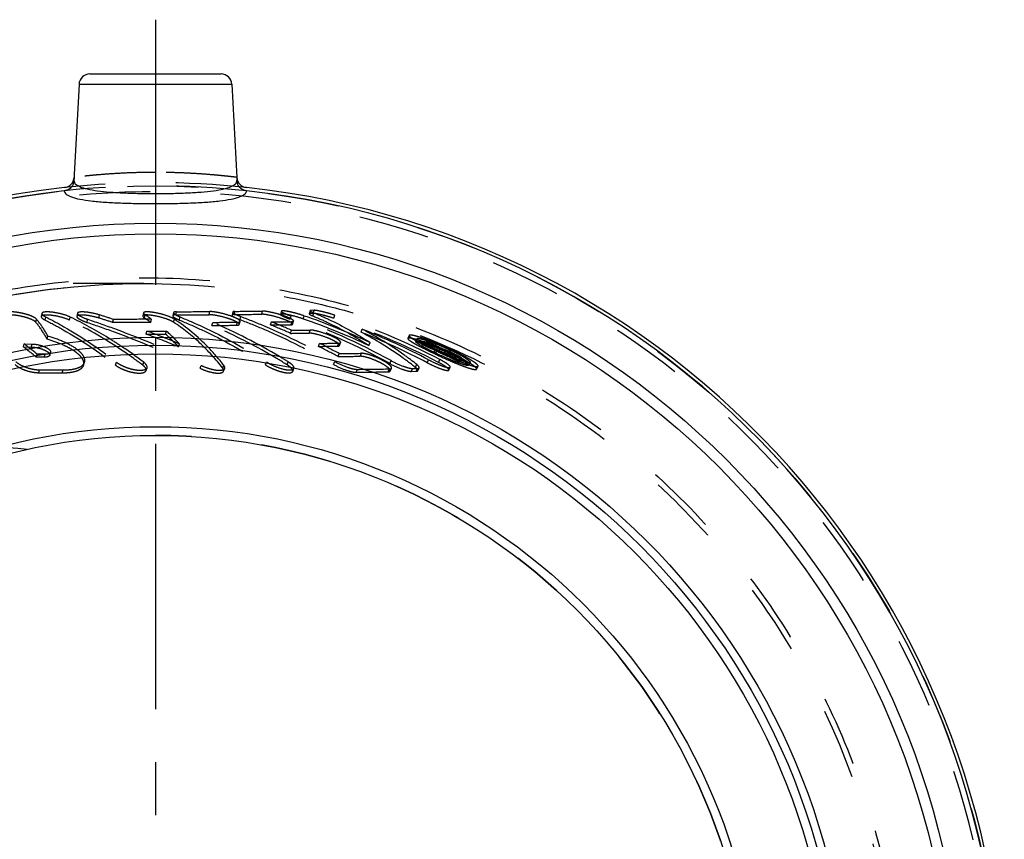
# Model space of a CAD drawing. Header units: millimetres. Extents: x 368 to 632, y 412 to 588.
# Tile 4 of 4: x 536 to 627, y 513 to 588. Entities that reach past the tile are written whole.
import ezdxf

# ---------------------------------------------------------------- set-up
doc = ezdxf.new("R2010")
doc.units = ezdxf.units.MM
doc.header["$LTSCALE"] = 65.185185
doc.linetypes.add('CENTER', pattern=[0.6, 0.375, -0.075, 0.075, -0.075])
doc.linetypes.add('HIDDEN', pattern=[0.2, 0.1, -0.1])
for name, color, linetype in [('ACHSEN_S', 7, 'CONTINUOUS'), ('KOERPER', 7, 'CONTINUOUS'), ('KONST.EL_MIT_GEO', 7, 'CONTINUOUS')]:
    doc.layers.add(name, color=color, linetype=linetype)

msp = doc.modelspace()

# ---------------------------------------------------------------- linework, layer by layer
at = {"layer": 'ACHSEN_S', "color": 2, "linetype": 'CENTER'}
msp.add_line((548.85, 588.312), (548.85, 411.688), dxfattribs=at)
at = {"layer": 'KOERPER', "color": 7, "linetype": 'Continuous'}
for p, q in [((541.8, 582.365), (541.336, 573.494)), ((555.9, 582.365), (556.35, 573.778))]:
    msp.add_line(p, q, dxfattribs=at)
at = {"layer": 'KOERPER', "color": 8, "linetype": 'HIDDEN'}
msp.add_line((547.767, 563.987), (511.862, 563.987), dxfattribs=at)
msp.add_circle((548.85, 494.988), 78, dxfattribs=at)
msp.add_arc((548.85, 494.988), 55, 270, 90, dxfattribs=at)
msp.add_open_spline([(537.012, 548.698), (532.429, 549.117), (523.102, 549.656), (508.93, 549.942), (494.469, 549.991), (484.744, 549.987), (479.854, 549.987)], degree=3, knots=[0, 0, 0, 0, 0.241405, 0.489833, 0.74351, 1, 1, 1, 1], dxfattribs=at)
at = {"layer": 'KONST.EL_MIT_GEO', "color": 7, "linetype": 'Continuous'}
for p, q in [((542.799, 583.312), (554.901, 583.312)), ((541.8, 582.365), (555.9, 582.365)), ((541.35, 573.778), (541.335, 573.491)), ((556.35, 573.778), (556.365, 573.497))]:
    msp.add_line(p, q, dxfattribs=at)
at = {"layer": 'KONST.EL_MIT_GEO', "color": 8, "linetype": 'HIDDEN'}
for p, q in [((547.26, 563.986), (547.775, 563.987)), ((547.752, 561.287), (547.686, 561)), ((550.519, 561.307), (550.45, 561.02)), ((550.735, 561.101), (550.803, 561.389)), ((553.807, 561.118), (553.878, 561.405)), ((555.99, 561.368), (555.916, 561.08)), ((556.108, 561.135), (556.181, 561.423)), ((558.651, 561.161), (558.727, 561.449)), ((560.467, 561.438), (560.389, 561.15)), ((563.108, 561.494), (563.029, 561.206)), ((563.103, 561.228), (563.182, 561.516)), ((563.489, 561.522), (563.182, 561.516)), ((563.372, 561.007), (563.454, 561.294)), ((563.41, 561.234), (563.489, 561.522)), ((537.831, 560.408), (537.892, 560.693)), ((538.372, 561.236), (538.315, 560.949)), ((538.684, 560.616), (538.744, 560.901)), ((540.929, 560.612), (540.992, 560.898)), ((541.665, 561.25), (541.604, 560.963)), ((542.536, 560.411), (542.601, 560.695)), ((543.639, 560.806), (543.703, 561.092)), ((544.901, 560.403), (544.969, 560.688)), ((547.842, 560.811), (547.91, 561.097)), ((548.429, 560.408), (548.501, 560.692)), ((550.523, 560.421), (550.597, 560.705)), ((551.051, 560.624), (551.124, 560.91)), ((554.056, 560.126), (554.136, 560.409)), ((556.341, 560.141), (556.423, 560.424)), ((556.581, 560.215), (556.663, 560.499)), ((556.662, 560.659), (556.74, 560.944)), ((559.473, 560.169), (559.558, 560.452)), ((561.292, 560.71), (561.374, 560.996)), ((561.358, 560.191), (561.445, 560.475)), ((561.512, 560.239), (561.599, 560.523)), ((562.48, 560.728), (562.564, 561.014)), ((563.41, 561.234), (563.103, 561.228)), ((565.302, 560.783), (565.388, 561.069)), ((547.987, 559.326), (548.066, 559.605)), ((549.782, 559.328), (549.862, 559.608)), ((561.32, 559.398), (561.413, 559.678)), ((563.019, 559.419), (563.114, 559.699)), ((567.815, 559.502), (567.915, 559.783)), ((538.864, 558.853), (538.935, 559.131)), ((565.828, 558.28), (565.934, 558.555)), ((572.239, 559.212), (572.129, 558.934)), ((572.984, 558.915), (572.872, 558.638)), ((573.48, 558.346), (573.596, 558.622)), ((573.609, 558.622), (573.596, 558.622)), ((573.597, 558.351), (573.713, 558.626)), ((573.635, 558.623), (573.609, 558.622)), ((573.713, 558.626), (573.635, 558.623)), ((573.707, 558.355), (573.823, 558.631)), ((573.803, 558.587), (573.713, 558.626)), ((573.869, 558.558), (573.803, 558.587)), ((573.821, 558.36), (573.937, 558.635)), ((573.937, 558.635), (573.823, 558.631)), ((536.676, 558.141), (536.747, 558.416)), ((536.676, 558.141), (537.401, 558.138)), ((536.747, 558.416), (537.474, 558.412)), ((537.401, 558.138), (537.474, 558.412)), ((539.104, 557.379), (539.181, 557.65)), ((550.979, 558.156), (551.068, 558.431)), ((563.893, 558.193), (563.998, 558.468)), ((565.649, 558.217), (565.756, 558.492)), ((568.547, 558.269), (568.657, 558.544)), ((573.597, 558.351), (573.48, 558.346)), ((573.723, 558.398), (573.7, 558.41)), ((573.821, 558.36), (573.707, 558.355)), ((574.491, 558.279), (574.335, 558.349)), ((574.5, 557.565), (574.622, 557.837)), ((574.702, 557.572), (574.824, 557.844)), ((575.11, 557.994), (574.956, 558.066)), ((574.989, 557.722), (575.11, 557.994)), ((575.025, 557.723), (574.989, 557.722)), ((575.025, 557.723), (575.146, 557.996)), ((575.146, 557.996), (575.11, 557.994)), ((575.364, 557.952), (575.206, 558.029)), ((575.241, 557.679), (575.364, 557.952)), ((575.462, 557.499), (575.586, 557.771)), ((575.522, 557.501), (575.645, 557.773)), ((575.586, 557.771), (575.645, 557.773)), ((575.696, 557.718), (575.586, 557.771)), ((575.813, 557.392), (575.938, 557.663)), ((575.864, 557.62), (575.988, 557.892)), ((575.927, 557.397), (576.051, 557.668)), ((576.013, 557.627), (576.136, 557.899)), ((576.156, 557.89), (576.136, 557.899)), ((537.853, 557.202), (537.929, 557.473)), ((538.594, 557.199), (537.853, 557.202)), ((538.599, 557.47), (537.929, 557.473)), ((538.594, 557.199), (538.671, 557.469)), ((538.671, 557.469), (538.599, 557.47)), ((545.163, 556.474), (545.251, 556.741)), ((547.674, 556.469), (547.766, 556.736)), ((558.997, 556.486), (559.104, 556.754)), ((560.992, 556.499), (561.102, 556.766)), ((565.277, 556.537), (565.393, 556.804)), ((565.692, 557.258), (565.805, 557.529)), ((567.734, 557.287), (567.849, 557.558)), ((570.461, 556.612), (570.583, 556.88)), ((573.922, 556.69), (574.049, 556.958)), ((574.953, 556.719), (575.081, 556.987)), ((575.462, 557.499), (575.522, 557.501)), ((575.939, 557.34), (575.901, 557.356)), ((576.243, 557.454), (576.134, 557.508)), ((576.352, 557.401), (576.243, 557.454)), ((576.327, 557.143), (576.455, 557.413)), ((576.461, 557.347), (576.352, 557.401)), ((576.442, 557.148), (576.568, 557.419)), ((576.442, 557.024), (576.57, 557.294)), ((576.502, 557.026), (576.442, 557.024)), ((576.57, 557.294), (576.461, 557.347)), ((576.502, 557.026), (576.63, 557.296)), ((576.63, 557.296), (576.57, 557.294)), ((576.791, 556.784), (576.921, 557.053)), ((576.791, 556.784), (576.973, 556.792)), ((576.921, 557.053), (577.103, 557.06)), ((576.973, 556.792), (577.103, 557.06)), ((576.993, 556.799), (577.123, 557.068)), ((538.085, 555.769), (538.167, 556.033)), ((540.245, 555.758), (540.33, 556.022)), ((542.228, 556.467), (542.312, 556.732)), ((547.983, 555.962), (548.077, 556.226)), ((552.973, 556.174), (553.074, 556.44)), ((555.059, 556.177), (555.162, 556.443)), ((555.134, 555.906), (555.238, 556.17)), ((561.513, 555.89), (561.626, 556.154)), ((567.361, 555.811), (567.483, 556.075)), ((570.305, 555.853), (570.431, 556.118)), ((570.499, 555.926), (570.624, 556.191)), ((572.453, 555.893), (572.582, 556.157)), ((572.453, 555.893), (572.898, 555.902)), ((572.582, 556.157), (573.027, 556.167)), ((572.823, 556.262), (572.95, 556.529)), ((572.898, 555.902), (573.027, 556.167)), ((573.044, 555.956), (573.173, 556.221)), ((575.906, 556.008), (576.039, 556.274)), ((577.745, 556.459), (577.878, 556.726)), ((578.471, 556.098), (578.606, 556.363))]:
    msp.add_line(p, q, dxfattribs=at)
msp.add_lwpolyline([(535.972, 562.998), (538.648, 563.397), (541.331, 563.694), (544.019, 563.888), (546.707, 563.979), (547.26, 563.986)], dxfattribs=at)
at = {"layer": 'KONST.EL_MIT_GEO', "color": 7, "linetype": 'Continuous'}
for radius in [74.561, 73.58, 64.05, 63.325, 62.521, 55.804, 55]:
    msp.add_circle((548.85, 494.988), radius, dxfattribs=at)
for centre, radius, start, end in [((542.799, 582.312), 1, 89.9986, 176.9999), ((554.901, 582.312), 1, 3.0001, 90.0014), ((540.352, 573.831), 1, 276.15072, 357), ((557.348, 573.831), 1, 183, 263.84952), ((548.85, 494.988), 78.3, 96.152, 83.848), ((548.85, 494.988), 78, 96.18764, 83.81236)]:
    msp.add_arc(centre, radius, start, end, dxfattribs=at)
at = {"layer": 'KONST.EL_MIT_GEO', "color": 8, "linetype": 'HIDDEN'}
for centre, radius, start, end in [((548.85, 494.988), 78.3, 83.848, 96.152), ((548.85, 494.988), 77.464, 209.30465, 150.69535), ((548.85, 494.988), 78, 96.15185, 96.18764), ((548.85, 494.988), 78, 83.81236, 96.15185), ((545.16, 1885.642), 1324.265, 270.244162, 270.377219), ((548.742, 1426.218), 864.827, 270.492813, 270.66151), ((519.051, 481.569), 82.965, 71.84523, 72.75992), ((519.025, 481.645), 83.192, 71.82843, 72.74424), ((538.471, 546.53), 17.081, 54.33843, 56.7285), ((538.484, 546.704), 17.205, 54.3931, 56.77939), ((540.175, 544.975), 18.87, 44.18471, 56.47319), ((545.095, 1888.852), 1327.762, 270.243363, 270.375921), ((533.319, 512.14), 52.567, 59.13177, 66.67101), ((548.673, 1428.379), 867.276, 270.491157, 270.659194), ((551.1, 1355.325), 794.917, 270.609612, 270.74563), ((538.448, 507.289), 57.201, 66.32953, 68.34322), ((540.924, 502.825), 61.364, 61.2272, 70.61494), ((540.916, 502.857), 61.633, 61.22682, 70.61395), ((542.012, 501.511), 62.654, 64.94376, 70.93262), ((542.008, 501.543), 62.923, 64.94311, 70.93218), ((544.388, 497.621), 66.534, 62.65232, 71.67998), ((544.382, 497.632), 66.824, 62.65185, 71.67924), ((516.389, 474.228), 91.064, 67.6156, 69.64375), ((538.572, 546.84), 17.043, 42.8494, 48.51533), ((551.022, 1357.076), 796.952, 270.607576, 270.743114), ((538.453, 507.231), 56.959, 66.3301, 68.34365), ((552.912, 1306.73), 747.1, 270.651969, 270.782415), ((543.453, 498.563), 65.628, 62.33666, 68.20977), ((543.448, 498.583), 65.91, 62.33579, 68.2091), ((516.43, 474.188), 90.798, 67.63502, 69.662), ((538.555, 546.66), 16.927, 42.7782, 48.45167), ((552.826, 1308.235), 748.886, 270.649842, 270.77984), ((568.512, 543.794), 15.963, 71.0169, 72.59109), ((576.87, 564.456), 6.825, 239.02478, 240.2026), ((545.812, 495.43), 69.03, 63.21433, 66.26617), ((567.673, 541.336), 18.559, 70.74898, 71.03591), ((567.367, 540.458), 19.489, 70.44691, 70.74895), ((548.455, 504.017), 60.218, 63.68822, 65.08519), ((546.035, 495.562), 68.871, 65.73702, 66.1621), ((567.149, 539.846), 20.139, 70.32557, 70.44793), ((566.659, 538.48), 21.59, 69.65968, 70.3194), ((548.516, 503.733), 60.501, 63.82329, 65.15527), ((565.875, 536.364), 23.847, 69.03905, 69.66169), ((564.969, 534.011), 26.368, 67.86674, 69.02922), ((515.657, 530.577), 34.663, 50.18381, 52.67243), ((515.635, 530.728), 34.819, 50.18549, 52.67386), ((522.155, 522.916), 42.423, 52.8648, 56.33442), ((539.878, 544.7), 19.274, 37.53668, 44.15505), ((554.814, 1295.903), 737.765, 270.705094, 270.841489), ((537.562, 505.331), 59.058, 61.55436, 63.52152), ((554.91, 1294.587), 736.175, 270.707329, 270.844178), ((537.554, 505.382), 59.308, 61.55341, 63.52073), ((577.959, 566.348), 9.008, 240.17034, 240.63518), ((545.815, 495.421), 68.738, 63.21514, 66.26677), ((578.755, 567.763), 10.631, 240.63497, 241.08536), ((546.013, 495.498), 68.639, 65.02966, 66.30408), ((579.688, 569.452), 12.561, 241.08541, 241.53227), ((548.452, 503.993), 59.942, 63.68461, 65.08175), ((580.706, 571.33), 14.697, 241.63369, 241.80816), ((583.017, 575.685), 19.627, 241.86803, 242.95421), ((548.513, 503.71), 60.225, 63.6533, 65.15192), ((586.977, 583.48), 28.371, 242.98981, 244.63614), ((545.986, 495.455), 68.988, 65.17079, 65.59541), ((587.466, 584.445), 29.452, 244.58058, 244.9572), ((564.54, 532.954), 27.509, 67.29555, 67.86982), ((589.498, 588.805), 34.263, 244.96424, 245.98067), ((564.519, 532.899), 27.567, 66.17364, 67.29839), ((564.962, 533.902), 26.472, 65.5997, 66.17396), ((545.891, 495.253), 69.211, 64.09038, 64.4928), ((572.851, 550.958), 7.434, 65.18045, 67.22113), ((565.634, 535.382), 24.846, 64.99509, 65.60123), ((545.996, 495.135), 69.327, 63.93821, 64.41285), ((573.137, 551.575), 6.755, 64.44086, 65.18868), ((546.112, 495.049), 69.408, 63.97372, 64.4468), ((566.096, 536.351), 23.772, 64.43667, 64.96431), ((566.396, 536.974), 23.081, 63.52845, 64.44097), ((532.338, 510.456), 54.516, 58.15481, 59.15443), ((556.78, 1253.111), 695.91, 270.73379, 270.901929), ((556.883, 1251.963), 694.491, 270.736063, 270.904753), ((545.881, 495.217), 68.95, 63.68887, 64.594), ((589.345, 588.443), 33.869, 245.96844, 246.32772), ((588.557, 586.646), 31.908, 246.32782, 246.63066), ((545.999, 495.128), 69.034, 63.93938, 64.41356), ((546.115, 495.043), 69.114, 63.97341, 64.4475), ((587.283, 583.689), 28.687, 246.70557, 247.11868), ((585.911, 580.435), 25.156, 247.117, 247.582), ((584.473, 576.947), 21.384, 247.57979, 248.10984), ((583.227, 573.845), 18.04, 248.10951, 248.7197), ((573.715, 551.575), 6.503, 63.28439, 63.98009), ((582.15, 571.079), 15.073, 248.71632, 249.41947), ((567.23, 538.646), 21.212, 62.63184, 63.53141), ((581.024, 568.072), 11.861, 249.40802, 250.38774), ((558.183, 1296.55), 740.796, 270.709875, 270.937586), ((558.295, 1295.445), 739.426, 270.711998, 270.940472)]:
    msp.add_arc(centre, radius, start, end, dxfattribs=at)
for points, knots in [([(548.85, 574.235), (548.363, 574.235), (547.406, 574.224), (546.019, 574.175), (544.74, 574.102), (543.765, 574.027), (543.075, 573.965), (542.638, 573.922), (542.26, 573.883), (541.946, 573.848), (541.725, 573.823), (541.582, 573.806), (541.501, 573.797), (541.438, 573.788), (541.392, 573.785), (541.367, 573.778), (541.353, 573.781), (541.35, 573.778)], [0, 0, 0, 0, 0.194499, 0.381565, 0.554138, 0.705657, 0.771678, 0.830322, 0.881012, 0.923231, 0.956542, 0.969745, 0.980598, 0.989067, 0.995132, 0.99878, 1, 1, 1, 1]), ([(556.35, 573.778), (556.348, 573.781), (556.333, 573.778), (556.308, 573.785), (556.262, 573.788), (556.199, 573.797), (556.118, 573.806), (555.975, 573.823), (555.754, 573.848), (555.44, 573.883), (555.062, 573.922), (554.625, 573.965), (553.936, 574.027), (552.961, 574.102), (551.682, 574.175), (550.294, 574.224), (549.338, 574.235), (548.85, 574.235)], [0, 0, 0, 0, 0.001219, 0.004867, 0.010931, 0.0194, 0.030253, 0.043454, 0.076765, 0.118981, 0.16967, 0.228312, 0.29433, 0.445844, 0.61841, 0.805486, 1, 1, 1, 1]), ([(490.373, 537.169), (492.759, 539.891), (497.832, 545.107), (506.418, 551.876), (515.898, 557.386), (526.095, 561.456), (536.793, 563.957), (547.752, 564.806), (558.714, 563.963), (569.415, 561.436), (579.595, 557.276), (589.001, 551.579), (597.4, 544.478), (604.581, 536.148), (610.364, 526.792), (614.602, 516.643), (617.189, 505.952), (618.058, 494.988), (617.189, 484.023), (614.602, 473.332), (610.364, 463.183), (604.581, 453.827), (597.4, 445.497), (589.001, 438.396), (579.595, 432.699), (569.415, 428.539), (558.714, 426.012), (547.752, 425.169), (536.793, 426.018), (526.095, 428.519), (515.898, 432.589), (506.418, 438.099), (497.832, 444.868), (492.759, 450.084), (490.373, 452.806)], [0, 0, 0, 0, 0.031016, 0.062174, 0.093393, 0.124641, 0.155905, 0.187176, 0.218453, 0.249732, 0.281014, 0.312296, 0.34358, 0.374863, 0.406147, 0.437431, 0.468716, 0.5, 0.531284, 0.562569, 0.593853, 0.625137, 0.65642, 0.687704, 0.718986, 0.750268, 0.781547, 0.812824, 0.844095, 0.875359, 0.906607, 0.937826, 0.968984, 1, 1, 1, 1]), ([(489.815, 536.774), (491.73, 538.707), (495.6, 542.539), (501.818, 547.851), (508.507, 552.565), (518.017, 557.902), (530.908, 562.602), (541.819, 563.946), (547.26, 563.986)], [0, 0, 0, 0, 0.124995, 0.250034, 0.375107, 0.500212, 0.7501, 1, 1, 1, 1]), ([(547.775, 563.987), (552.301, 563.987), (559.115, 563.33), (567.918, 561.158), (576.471, 558.142), (586.548, 552.824), (595.391, 545.639), (601.513, 538.946), (606.947, 531.685), (612.356, 521.654), (616.35, 508.587), (617.7, 494.988), (616.35, 481.388), (612.356, 468.321), (606.947, 458.29), (601.513, 451.029), (595.391, 444.336), (586.548, 437.151), (576.471, 431.833), (567.918, 428.817), (559.115, 426.645), (552.301, 425.988), (547.775, 425.988)], [0, 0, 0, 0, 0.062479, 0.093756, 0.125034, 0.187515, 0.249997, 0.281276, 0.312554, 0.375036, 0.437518, 0.5, 0.562482, 0.624964, 0.687446, 0.718724, 0.750003, 0.812485, 0.874966, 0.906244, 0.937521, 1, 1, 1, 1]), ([(537.892, 560.693), (537.835, 560.764), (537.641, 560.888), (537.288, 561.046), (536.829, 561.189), (536.319, 561.303), (535.815, 561.372), (535.432, 561.39), (535.178, 561.366), (535.034, 561.335), (534.933, 561.275), (534.924, 561.224)], [0, 0, 0, 0, 0.086863, 0.21342, 0.370342, 0.54274, 0.711578, 0.853914, 0.908905, 0.950811, 1, 1, 1, 1]), ([(540.992, 560.898), (540.76, 561.009), (540.23, 561.185), (539.453, 561.346), (538.832, 561.39), (538.489, 561.347), (538.38, 561.275), (538.373, 561.236)], [0, 0, 0, 0, 0.283745, 0.610602, 0.877293, 0.956456, 1, 1, 1, 1]), ([(543.703, 561.092), (543.479, 561.162), (543.032, 561.273), (542.486, 561.358), (542.096, 561.377), (541.882, 561.363), (541.737, 561.335), (541.671, 561.278), (541.665, 561.25)], [0, 0, 0, 0, 0.334308, 0.655588, 0.78783, 0.890648, 0.959514, 1, 1, 1, 1]), ([(547.752, 561.287), (547.745, 561.257), (547.797, 561.172), (547.864, 561.127), (547.91, 561.097)], [0, 0, 0, 0, 0.35807, 1, 1, 1, 1]), ([(550.341, 560.844), (550.107, 560.953), (549.585, 561.133), (548.919, 561.291), (548.392, 561.366), (548.114, 561.384), (547.935, 561.373), (547.834, 561.357), (547.76, 561.321), (547.752, 561.287)], [0, 0, 0, 0, 0.287541, 0.614474, 0.762443, 0.88099, 0.926121, 0.960567, 1, 1, 1, 1]), ([(550.519, 561.307), (550.513, 561.281), (550.564, 561.203), (550.763, 561.07), (550.967, 560.974), (551.124, 560.91)], [0, 0, 0, 0, 0.111627, 0.317794, 1, 1, 1, 1]), ([(550.803, 561.389), (550.735, 561.388), (550.641, 561.389), (550.527, 561.34), (550.519, 561.307)], [0, 0, 0, 0, 0.671511, 1, 1, 1, 1]), ([(555.754, 561.012), (555.419, 561.126), (554.919, 561.264), (554.289, 561.376), (554.003, 561.407), (553.878, 561.405)], [0, 0, 0, 0, 0.552513, 0.806095, 1, 1, 1, 1]), ([(555.99, 561.368), (555.982, 561.34), (556.059, 561.259), (556.203, 561.177), (556.447, 561.058), (556.634, 560.984), (556.74, 560.944)], [0, 0, 0, 0, 0.098462, 0.305419, 0.612187, 1, 1, 1, 1]), ([(556.181, 561.423), (556.135, 561.422), (556.071, 561.423), (555.995, 561.389), (555.99, 561.368)], [0, 0, 0, 0, 0.671241, 1, 1, 1, 1]), ([(560.23, 561.153), (559.943, 561.237), (559.532, 561.341), (559.028, 561.427), (558.816, 561.45), (558.727, 561.449)], [0, 0, 0, 0, 0.584284, 0.82569, 1, 1, 1, 1]), ([(560.467, 561.438), (560.464, 561.428), (560.481, 561.396), (560.56, 561.336), (560.739, 561.243), (561.024, 561.123), (561.249, 561.04), (561.374, 560.996)], [0, 0, 0, 0, 0.032306, 0.090747, 0.298563, 0.610306, 1, 1, 1, 1]), ([(562.564, 561.014), (562.335, 561.093), (561.986, 561.199), (561.525, 561.319), (561.2, 561.391), (560.92, 561.443), (560.692, 561.469), (560.56, 561.477), (560.472, 561.459), (560.467, 561.438)], [0, 0, 0, 0, 0.336261, 0.504774, 0.661629, 0.797245, 0.902991, 0.970712, 1, 1, 1, 1]), ([(563.108, 561.494), (563.105, 561.482), (563.139, 561.447), (563.203, 561.41), (563.316, 561.352), (563.403, 561.315), (563.454, 561.294)], [0, 0, 0, 0, 0.090787, 0.289303, 0.596145, 1, 1, 1, 1]), ([(563.182, 561.516), (563.164, 561.516), (563.14, 561.516), (563.111, 561.503), (563.108, 561.494)], [0, 0, 0, 0, 0.668179, 1, 1, 1, 1]), ([(563.454, 561.294), (563.918, 561.101), (565.714, 560.307), (567.438, 559.349), (568.657, 558.544)], [0, 0, 0, 0, 0.256068, 1, 1, 1, 1]), ([(565.388, 561.069), (565.198, 561.132), (564.822, 561.246), (564.287, 561.389), (563.845, 561.48), (563.588, 561.524), (563.489, 561.522)], [0, 0, 0, 0, 0.306104, 0.603381, 0.848152, 1, 1, 1, 1]), ([(537.831, 560.408), (537.773, 560.48), (537.573, 560.608), (537.203, 560.771), (536.723, 560.915), (536.201, 561.028), (535.702, 561.09), (535.336, 561.102), (535.101, 561.074), (534.968, 561.043), (534.879, 560.985), (534.87, 560.937)], [0, 0, 0, 0, 0.088651, 0.220199, 0.387491, 0.565287, 0.730218, 0.865918, 0.915822, 0.953549, 1, 1, 1, 1]), ([(538.864, 558.853), (538.789, 558.993), (538.483, 559.536), (538.125, 560.049), (537.831, 560.408)], [0, 0, 0, 0, 0.254972, 1, 1, 1, 1]), ([(538.935, 559.131), (538.859, 559.271), (538.55, 559.816), (538.189, 560.331), (537.892, 560.693)], [0, 0, 0, 0, 0.253599, 1, 1, 1, 1]), ([(538.315, 560.949), (538.303, 560.893), (538.444, 560.739), (538.583, 560.667), (538.684, 560.616)], [0, 0, 0, 0, 0.336491, 1, 1, 1, 1]), ([(540.929, 560.612), (540.695, 560.725), (540.159, 560.901), (539.383, 561.06), (538.766, 561.103), (538.43, 561.059), (538.322, 560.987), (538.315, 560.949)], [0, 0, 0, 0, 0.28718, 0.617202, 0.878202, 0.956917, 1, 1, 1, 1]), ([(538.373, 561.236), (538.362, 561.179), (538.504, 561.024), (538.643, 560.952), (538.744, 560.901)], [0, 0, 0, 0, 0.342374, 1, 1, 1, 1]), ([(538.684, 560.616), (539.245, 560.335), (541.509, 559.126), (543.641, 557.674), (545.163, 556.474)], [0, 0, 0, 0, 0.244752, 1, 1, 1, 1]), ([(538.744, 560.901), (539.308, 560.619), (541.582, 559.405), (543.723, 557.947), (545.251, 556.741)], [0, 0, 0, 0, 0.244727, 1, 1, 1, 1]), ([(547.674, 556.469), (547.136, 556.876), (544.994, 558.421), (542.701, 559.76), (540.929, 560.612)], [0, 0, 0, 0, 0.255383, 1, 1, 1, 1]), ([(545.672, 558.224), (545.293, 558.476), (543.78, 559.447), (542.201, 560.316), (540.992, 560.898)], [0, 0, 0, 0, 0.253483, 1, 1, 1, 1]), ([(541.604, 560.963), (541.595, 560.921), (541.677, 560.804), (541.984, 560.617), (542.297, 560.49), (542.536, 560.411)], [0, 0, 0, 0, 0.114554, 0.324146, 1, 1, 1, 1]), ([(543.639, 560.806), (543.414, 560.876), (542.967, 560.987), (542.42, 561.071), (542.034, 561.09), (541.822, 561.075), (541.677, 561.048), (541.61, 560.991), (541.604, 560.963)], [0, 0, 0, 0, 0.33785, 0.656059, 0.788379, 0.890021, 0.958473, 1, 1, 1, 1]), ([(541.665, 561.25), (541.657, 561.209), (541.736, 561.092), (542.045, 560.904), (542.361, 560.775), (542.601, 560.695)], [0, 0, 0, 0, 0.112926, 0.32103, 1, 1, 1, 1]), ([(542.536, 560.411), (543.403, 560.122), (546.947, 558.877), (550.41, 557.401), (552.973, 556.174)], [0, 0, 0, 0, 0.24328, 1, 1, 1, 1]), ([(542.601, 560.695), (543.481, 560.402), (547.037, 559.151), (550.511, 557.668), (553.074, 556.44)], [0, 0, 0, 0, 0.245958, 1, 1, 1, 1]), ([(548.429, 560.408), (548.142, 560.407), (546.966, 560.405), (545.79, 560.404), (544.901, 560.403)], [0, 0, 0, 0, 0.243819, 1, 1, 1, 1]), ([(548.501, 560.692), (548.214, 560.691), (547.037, 560.689), (545.86, 560.688), (544.969, 560.688)], [0, 0, 0, 0, 0.243753, 1, 1, 1, 1]), ([(547.686, 561), (547.679, 560.971), (547.728, 560.886), (547.796, 560.841), (547.842, 560.811)], [0, 0, 0, 0, 0.352305, 1, 1, 1, 1]), ([(550.523, 560.421), (550.432, 560.481), (550.204, 560.595), (549.653, 560.807), (549.035, 560.968), (548.425, 561.068), (548.101, 561.096), (547.892, 561.088), (547.779, 561.073), (547.694, 561.037), (547.686, 561)], [0, 0, 0, 0, 0.110852, 0.255284, 0.59704, 0.752773, 0.878842, 0.926032, 0.961242, 1, 1, 1, 1]), ([(550.597, 560.705), (550.58, 560.717), (550.497, 560.768), (550.41, 560.812), (550.341, 560.844)], [0, 0, 0, 0, 0.219249, 1, 1, 1, 1]), ([(550.45, 561.02), (550.444, 560.994), (550.493, 560.917), (550.692, 560.785), (550.895, 560.688), (551.051, 560.624)], [0, 0, 0, 0, 0.109131, 0.315565, 1, 1, 1, 1]), ([(550.735, 561.101), (550.668, 561.101), (550.575, 561.101), (550.458, 561.054), (550.45, 561.02)], [0, 0, 0, 0, 0.658543, 1, 1, 1, 1]), ([(555.059, 556.177), (554.423, 557.006), (553.023, 558.556), (551.384, 559.849), (550.523, 560.421)], [0, 0, 0, 0, 0.502978, 1, 1, 1, 1]), ([(551.051, 560.624), (551.734, 560.345), (554.472, 559.148), (557.1, 557.698), (558.997, 556.486)], [0, 0, 0, 0, 0.246915, 1, 1, 1, 1]), ([(551.124, 560.91), (551.809, 560.629), (554.56, 559.427), (557.199, 557.97), (559.104, 556.754)], [0, 0, 0, 0, 0.246897, 1, 1, 1, 1]), ([(556.581, 560.215), (556.593, 560.254), (556.481, 560.373), (556.27, 560.486), (555.915, 560.647), (555.328, 560.846), (554.713, 561.006), (554.147, 561.097), (553.907, 561.118), (553.807, 561.118)], [0, 0, 0, 0, 0.040554, 0.130624, 0.262463, 0.422674, 0.758571, 0.898776, 1, 1, 1, 1]), ([(554.136, 560.409), (554.332, 560.41), (555.094, 560.415), (555.856, 560.42), (556.423, 560.424)], [0, 0, 0, 0, 0.256437, 1, 1, 1, 1]), ([(556.026, 560.912), (556.004, 560.92), (555.914, 560.955), (555.824, 560.988), (555.754, 561.012)], [0, 0, 0, 0, 0.240302, 1, 1, 1, 1]), ([(555.916, 561.08), (555.909, 561.053), (555.982, 560.973), (556.127, 560.891), (556.37, 560.772), (556.557, 560.698), (556.662, 560.659)], [0, 0, 0, 0, 0.095782, 0.301301, 0.615906, 1, 1, 1, 1]), ([(556.108, 561.135), (556.062, 561.135), (555.999, 561.135), (555.921, 561.102), (555.916, 561.08)], [0, 0, 0, 0, 0.661505, 1, 1, 1, 1]), ([(556.663, 560.499), (556.671, 560.526), (556.618, 560.608), (556.408, 560.746), (556.192, 560.846), (556.026, 560.912)], [0, 0, 0, 0, 0.109269, 0.315513, 1, 1, 1, 1]), ([(556.423, 560.424), (556.48, 560.424), (556.562, 560.425), (556.656, 560.47), (556.663, 560.499)], [0, 0, 0, 0, 0.660142, 1, 1, 1, 1]), ([(556.662, 560.659), (557.4, 560.381), (560.357, 559.193), (563.209, 557.749), (565.277, 556.537)], [0, 0, 0, 0, 0.247682, 1, 1, 1, 1]), ([(556.74, 560.944), (557.482, 560.665), (560.451, 559.472), (563.316, 558.021), (565.393, 556.804)], [0, 0, 0, 0, 0.247683, 1, 1, 1, 1]), ([(561.512, 560.239), (561.523, 560.276), (561.393, 560.387), (561.176, 560.496), (560.792, 560.661), (560.175, 560.867), (559.539, 561.038), (558.972, 561.137), (558.743, 561.162), (558.651, 561.161)], [0, 0, 0, 0, 0.037402, 0.129124, 0.267722, 0.433487, 0.774912, 0.909426, 1, 1, 1, 1]), ([(560.673, 561.012), (560.638, 561.024), (560.491, 561.074), (560.342, 561.12), (560.23, 561.153)], [0, 0, 0, 0, 0.243132, 1, 1, 1, 1]), ([(560.389, 561.15), (560.387, 561.14), (560.403, 561.109), (560.48, 561.05), (560.657, 560.957), (560.941, 560.837), (561.167, 560.754), (561.292, 560.71)], [0, 0, 0, 0, 0.031378, 0.088128, 0.293168, 0.611298, 1, 1, 1, 1]), ([(562.48, 560.728), (562.249, 560.808), (561.791, 560.947), (561.227, 561.084), (560.83, 561.157), (560.606, 561.182), (560.478, 561.189), (560.395, 561.17), (560.389, 561.15)], [0, 0, 0, 0, 0.340039, 0.66708, 0.804103, 0.906777, 0.971238, 1, 1, 1, 1]), ([(561.599, 560.523), (561.609, 560.555), (561.509, 560.65), (561.336, 560.744), (561.033, 560.883), (560.803, 560.967), (560.673, 561.012)], [0, 0, 0, 0, 0.093813, 0.302655, 0.613558, 1, 1, 1, 1]), ([(561.445, 560.475), (561.482, 560.475), (561.535, 560.475), (561.594, 560.504), (561.599, 560.523)], [0, 0, 0, 0, 0.657887, 1, 1, 1, 1]), ([(563.029, 561.206), (563.026, 561.195), (563.057, 561.161), (563.119, 561.124), (563.231, 561.067), (563.32, 561.029), (563.372, 561.007)], [0, 0, 0, 0, 0.085953, 0.275674, 0.581229, 1, 1, 1, 1]), ([(563.103, 561.228), (563.086, 561.228), (563.061, 561.228), (563.031, 561.215), (563.029, 561.206)], [0, 0, 0, 0, 0.667603, 1, 1, 1, 1]), ([(563.372, 561.007), (563.831, 560.816), (565.617, 560.026), (567.332, 559.072), (568.547, 558.269)], [0, 0, 0, 0, 0.254225, 1, 1, 1, 1]), ([(565.302, 560.783), (565.107, 560.847), (564.722, 560.964), (564.181, 561.107), (563.746, 561.196), (563.501, 561.236), (563.41, 561.234)], [0, 0, 0, 0, 0.315076, 0.620177, 0.860158, 1, 1, 1, 1]), ([(548.066, 559.605), (548.218, 559.605), (548.816, 559.606), (549.415, 559.607), (549.862, 559.608)], [0, 0, 0, 0, 0.253046, 1, 1, 1, 1]), ([(554.056, 560.126), (554.251, 560.127), (555.013, 560.132), (555.774, 560.137), (556.341, 560.141)], [0, 0, 0, 0, 0.256219, 1, 1, 1, 1]), ([(560.992, 556.499), (560.431, 556.847), (558.189, 558.184), (555.848, 559.356), (554.056, 560.126)], [0, 0, 0, 0, 0.252756, 1, 1, 1, 1]), ([(556.341, 560.141), (556.397, 560.141), (556.479, 560.141), (556.573, 560.186), (556.581, 560.215)], [0, 0, 0, 0, 0.648775, 1, 1, 1, 1]), ([(561.358, 560.191), (561.394, 560.192), (561.447, 560.191), (561.506, 560.221), (561.512, 560.239)], [0, 0, 0, 0, 0.6516, 1, 1, 1, 1]), ([(565.935, 558.555), (565.951, 558.595), (565.886, 558.681), (565.788, 558.764), (565.596, 558.896), (565.284, 559.062), (564.684, 559.324), (564.054, 559.536), (563.468, 559.667), (563.219, 559.701), (563.114, 559.699)], [0, 0, 0, 0, 0.042014, 0.080534, 0.130963, 0.262144, 0.422661, 0.759238, 0.899149, 1, 1, 1, 1]), ([(572.823, 556.262), (572.437, 556.569), (570.848, 557.768), (569.142, 558.809), (567.815, 559.502)], [0, 0, 0, 0, 0.247607, 1, 1, 1, 1]), ([(572.95, 556.529), (572.566, 556.834), (570.968, 558.038), (569.253, 559.085), (567.915, 559.783)], [0, 0, 0, 0, 0.245522, 1, 1, 1, 1]), ([(542.228, 556.467), (542.257, 556.56), (542.261, 556.787), (542.095, 557.118), (541.799, 557.443), (541.386, 557.766), (540.865, 558.077), (540.027, 558.478), (539.34, 558.717), (538.864, 558.853)], [0, 0, 0, 0, 0.066685, 0.147187, 0.247349, 0.365919, 0.504392, 0.661639, 1, 1, 1, 1]), ([(541.639, 557.898), (541.279, 558.173), (540.393, 558.649), (539.455, 558.982), (538.935, 559.131)], [0, 0, 0, 0, 0.455909, 1, 1, 1, 1]), ([(547.987, 559.326), (548.139, 559.326), (548.737, 559.326), (549.335, 559.327), (549.782, 559.328)], [0, 0, 0, 0, 0.253016, 1, 1, 1, 1]), ([(565.828, 558.28), (565.843, 558.32), (565.781, 558.405), (565.682, 558.488), (565.485, 558.625), (565.164, 558.794), (564.557, 559.056), (563.929, 559.265), (563.355, 559.39), (563.117, 559.42), (563.019, 559.419)], [0, 0, 0, 0, 0.040988, 0.080131, 0.132683, 0.268354, 0.432248, 0.769931, 0.904754, 1, 1, 1, 1]), ([(565.756, 558.492), (565.797, 558.492), (565.861, 558.495), (565.926, 558.532), (565.935, 558.555)], [0, 0, 0, 0, 0.630745, 1, 1, 1, 1]), ([(572.129, 558.934), (572.119, 558.91), (572.181, 558.829), (572.303, 558.736), (572.519, 558.591), (572.806, 558.425), (573.165, 558.23), (573.735, 557.935), (574.188, 557.713), (574.5, 557.565)], [0, 0, 0, 0, 0.028022, 0.088612, 0.181414, 0.302728, 0.452075, 0.624512, 1, 1, 1, 1]), ([(576.013, 557.627), (575.576, 557.83), (574.917, 558.115), (574.049, 558.451), (573.454, 558.661), (572.942, 558.822), (572.547, 558.925), (572.295, 558.967), (572.173, 558.966), (572.134, 558.946), (572.129, 558.934)], [0, 0, 0, 0, 0.349645, 0.520691, 0.674978, 0.807822, 0.909424, 0.972633, 0.990118, 1, 1, 1, 1]), ([(572.239, 559.212), (572.23, 559.19), (572.283, 559.114), (572.397, 559.026), (572.601, 558.887), (572.881, 558.724), (573.236, 558.529), (573.821, 558.225), (574.292, 557.994), (574.622, 557.837)], [0, 0, 0, 0, 0.025774, 0.08088, 0.168069, 0.286424, 0.433375, 0.604401, 1, 1, 1, 1]), ([(573.288, 559.025), (573.146, 559.069), (572.901, 559.142), (572.568, 559.219), (572.38, 559.249), (572.25, 559.241), (572.239, 559.212)], [0, 0, 0, 0, 0.410934, 0.719079, 0.914615, 1, 1, 1, 1]), ([(574.702, 557.572), (574.46, 557.687), (574.109, 557.859), (573.669, 558.088), (573.392, 558.24), (573.17, 558.37), (573.004, 558.483), (572.91, 558.556), (572.864, 558.62), (572.872, 558.638)], [0, 0, 0, 0, 0.375895, 0.548054, 0.696812, 0.818658, 0.911311, 0.971846, 1, 1, 1, 1]), ([(572.872, 558.638), (572.882, 558.664), (573.007, 558.665), (573.184, 558.632), (573.502, 558.55), (573.892, 558.424), (574.353, 558.259), (575.021, 557.997), (575.528, 557.777), (575.864, 557.62)], [0, 0, 0, 0, 0.026595, 0.089727, 0.191061, 0.324586, 0.479919, 0.650626, 1, 1, 1, 1]), ([(573.357, 558.605), (573.299, 558.64), (573.199, 558.701), (573.076, 558.791), (573.006, 558.851), (572.978, 558.9), (572.984, 558.915)], [0, 0, 0, 0, 0.411067, 0.712931, 0.90488, 1, 1, 1, 1]), ([(572.984, 558.915), (572.995, 558.94), (573.114, 558.942), (573.282, 558.912), (573.583, 558.836), (573.956, 558.717), (574.409, 558.557), (575.098, 558.289), (575.629, 558.059), (575.988, 557.892)], [0, 0, 0, 0, 0.025704, 0.085846, 0.180389, 0.305857, 0.457534, 0.629001, 1, 1, 1, 1]), ([(537.401, 558.138), (537.598, 558.137), (537.903, 558.093), (538.297, 557.986), (538.577, 557.88), (538.814, 557.758), (539.009, 557.624), (539.128, 557.463), (539.104, 557.379)], [0, 0, 0, 0, 0.300298, 0.466379, 0.622355, 0.757883, 0.866349, 1, 1, 1, 1]), ([(537.474, 558.412), (537.669, 558.412), (537.969, 558.368), (538.358, 558.264), (538.637, 558.16), (538.879, 558.037), (539.081, 557.901), (539.206, 557.736), (539.181, 557.65)], [0, 0, 0, 0, 0.296507, 0.457216, 0.611961, 0.750615, 0.863601, 1, 1, 1, 1]), ([(539.181, 557.65), (539.174, 557.622), (539.149, 557.588), (539.117, 557.564), (539.108, 557.558)], [0, 0, 0, 0, 0.720547, 1, 1, 1, 1]), ([(542.312, 556.732), (542.338, 556.816), (542.349, 557.015), (542.222, 557.316), (541.977, 557.618), (541.762, 557.804), (541.639, 557.898)], [0, 0, 0, 0, 0.185941, 0.40302, 0.672559, 1, 1, 1, 1]), ([(565.649, 558.217), (565.673, 558.217), (565.733, 558.22), (565.813, 558.242), (565.828, 558.28)], [0, 0, 0, 0, 0.360662, 1, 1, 1, 1]), ([(574.622, 557.837), (575.1, 557.609), (575.807, 557.288), (576.719, 556.899), (577.317, 556.663), (577.809, 556.485), (578.202, 556.372), (578.432, 556.323), (578.589, 556.329), (578.606, 556.363)], [0, 0, 0, 0, 0.370788, 0.54326, 0.694989, 0.81954, 0.912966, 0.972788, 1, 1, 1, 1]), ([(575.927, 557.397), (575.867, 557.426), (575.642, 557.528), (575.413, 557.623), (575.241, 557.679)], [0, 0, 0, 0, 0.268432, 1, 1, 1, 1]), ([(575.729, 557.813), (575.696, 557.827), (575.575, 557.876), (575.453, 557.923), (575.364, 557.952)], [0, 0, 0, 0, 0.28148, 1, 1, 1, 1]), ([(575.645, 557.773), (575.659, 557.774), (575.695, 557.763), (575.793, 557.73), (575.877, 557.693), (575.938, 557.663)], [0, 0, 0, 0, 0.126954, 0.355573, 1, 1, 1, 1]), ([(575.988, 557.892), (576.255, 557.767), (576.735, 557.53), (577.282, 557.224), (577.611, 557.012), (577.767, 556.889), (577.855, 556.81), (577.887, 556.744), (577.878, 556.726)], [0, 0, 0, 0, 0.394149, 0.714138, 0.832582, 0.91911, 0.973486, 1, 1, 1, 1]), ([(535.982, 556.781), (536.106, 556.666), (536.427, 556.463), (536.969, 556.233), (537.565, 556.081), (537.972, 556.034), (538.167, 556.033)], [0, 0, 0, 0, 0.216252, 0.479171, 0.751661, 1, 1, 1, 1]), ([(539.104, 557.379), (539.085, 557.312), (538.892, 557.204), (538.711, 557.198), (538.594, 557.199)], [0, 0, 0, 0, 0.374872, 1, 1, 1, 1]), ([(539.108, 557.558), (539.055, 557.523), (538.907, 557.479), (538.758, 557.469), (538.671, 557.469)], [0, 0, 0, 0, 0.422585, 1, 1, 1, 1]), ([(545.251, 556.741), (545.357, 556.658), (545.605, 556.503), (546.016, 556.308), (546.468, 556.15), (546.916, 556.042), (547.335, 555.992), (547.715, 555.996), (548.029, 556.091), (548.077, 556.226)], [0, 0, 0, 0, 0.133385, 0.287454, 0.448977, 0.604677, 0.743954, 0.858412, 1, 1, 1, 1]), ([(548.077, 556.226), (548.103, 556.301), (548.053, 556.453), (547.92, 556.608), (547.822, 556.694), (547.766, 556.736)], [0, 0, 0, 0, 0.383499, 0.659696, 1, 1, 1, 1]), ([(559.104, 556.754), (559.343, 556.601), (559.858, 556.347), (560.514, 556.124), (561.008, 556.029), (561.294, 556.012), (561.504, 556.038), (561.608, 556.112), (561.626, 556.154)], [0, 0, 0, 0, 0.31526, 0.632888, 0.766259, 0.87278, 0.948998, 1, 1, 1, 1]), ([(561.626, 556.154), (561.663, 556.24), (561.543, 556.43), (561.344, 556.603), (561.189, 556.712), (561.102, 556.766)], [0, 0, 0, 0, 0.337118, 0.630068, 1, 1, 1, 1]), ([(565.393, 556.804), (565.756, 556.592), (566.313, 556.338), (567.025, 556.128), (567.346, 556.074), (567.483, 556.075)], [0, 0, 0, 0, 0.56629, 0.815697, 1, 1, 1, 1]), ([(570.499, 555.926), (570.519, 555.969), (570.474, 556.069), (570.38, 556.17), (570.197, 556.33), (569.888, 556.532), (569.446, 556.767), (568.962, 556.978), (568.491, 557.146), (568.086, 557.251), (567.839, 557.289), (567.734, 557.287)], [0, 0, 0, 0, 0.044495, 0.08379, 0.135923, 0.26989, 0.431394, 0.606165, 0.766551, 0.901476, 1, 1, 1, 1]), ([(570.625, 556.191), (570.646, 556.234), (570.598, 556.335), (570.504, 556.437), (570.322, 556.596), (570.012, 556.799), (569.569, 557.034), (569.083, 557.246), (568.61, 557.415), (568.202, 557.522), (567.954, 557.56), (567.849, 557.558)], [0, 0, 0, 0, 0.045293, 0.084361, 0.135421, 0.268879, 0.432134, 0.60459, 0.766598, 0.901938, 1, 1, 1, 1]), ([(570.583, 556.88), (570.953, 556.677), (571.498, 556.427), (572.176, 556.214), (572.464, 556.155), (572.582, 556.157)], [0, 0, 0, 0, 0.593271, 0.835234, 1, 1, 1, 1]), ([(574.049, 556.958), (574.276, 556.839), (574.714, 556.629), (575.248, 556.412), (575.616, 556.294), (575.818, 556.249), (575.949, 556.231), (576.028, 556.252), (576.039, 556.274)], [0, 0, 0, 0, 0.359742, 0.681097, 0.806819, 0.903239, 0.966793, 1, 1, 1, 1]), ([(574.5, 557.565), (574.935, 557.358), (575.595, 557.056), (576.467, 556.682), (577.082, 556.435), (577.605, 556.242), (578.033, 556.115), (578.282, 556.059), (578.452, 556.061), (578.471, 556.098)], [0, 0, 0, 0, 0.337989, 0.510351, 0.667253, 0.802328, 0.905996, 0.971031, 1, 1, 1, 1]), ([(577.745, 556.459), (577.731, 556.431), (577.602, 556.429), (577.412, 556.471), (577.085, 556.567), (576.684, 556.712), (576.214, 556.899), (575.544, 557.183), (575.036, 557.413), (574.702, 557.572)], [0, 0, 0, 0, 0.028683, 0.093644, 0.196822, 0.331948, 0.488576, 0.65987, 1, 1, 1, 1]), ([(576.039, 556.274), (576.055, 556.306), (575.97, 556.429), (575.791, 556.566), (575.474, 556.777), (575.224, 556.914), (575.081, 556.987)], [0, 0, 0, 0, 0.08924, 0.2909, 0.605386, 1, 1, 1, 1]), ([(575.522, 557.501), (575.535, 557.502), (575.573, 557.49), (575.67, 557.458), (575.754, 557.421), (575.813, 557.392)], [0, 0, 0, 0, 0.130659, 0.367861, 1, 1, 1, 1]), ([(575.864, 557.62), (576.112, 557.504), (576.574, 557.277), (577.107, 556.981), (577.447, 556.766), (577.617, 556.637), (577.715, 556.552), (577.755, 556.479), (577.745, 556.459)], [0, 0, 0, 0, 0.366189, 0.690338, 0.814469, 0.908819, 0.970492, 1, 1, 1, 1]), ([(578.471, 556.098), (578.484, 556.124), (578.432, 556.22), (578.304, 556.333), (578.082, 556.504), (577.637, 556.79), (576.94, 557.178), (576.336, 557.476), (576.013, 557.627)], [0, 0, 0, 0, 0.029838, 0.091423, 0.185976, 0.310345, 0.635188, 1, 1, 1, 1]), ([(576.327, 557.143), (576.351, 557.131), (576.395, 557.109), (576.456, 557.075), (576.487, 557.053), (576.512, 557.035), (576.509, 557.029)], [0, 0, 0, 0, 0.375579, 0.695567, 0.913398, 1, 1, 1, 1]), ([(576.993, 556.799), (576.996, 556.805), (576.985, 556.825), (576.939, 556.868), (576.826, 556.944), (576.653, 557.042), (576.516, 557.112), (576.442, 557.148)], [0, 0, 0, 0, 0.028292, 0.0862, 0.302749, 0.624839, 1, 1, 1, 1]), ([(576.455, 557.413), (576.48, 557.401), (576.526, 557.377), (576.587, 557.343), (576.617, 557.321), (576.639, 557.304), (576.637, 557.299)], [0, 0, 0, 0, 0.397155, 0.717619, 0.920789, 1, 1, 1, 1]), ([(576.509, 557.029), (576.509, 557.028), (576.506, 557.027), (576.504, 557.026), (576.502, 557.026)], [0, 0, 0, 0, 0.382935, 1, 1, 1, 1]), ([(576.637, 557.299), (576.637, 557.298), (576.634, 557.296), (576.632, 557.296), (576.63, 557.296)], [0, 0, 0, 0, 0.389194, 1, 1, 1, 1]), ([(577.123, 557.068), (577.13, 557.082), (577.074, 557.131), (576.994, 557.189), (576.831, 557.284), (576.709, 557.348), (576.638, 557.384)], [0, 0, 0, 0, 0.078224, 0.278379, 0.596318, 1, 1, 1, 1]), ([(576.973, 556.792), (576.977, 556.792), (576.985, 556.792), (576.992, 556.797), (576.993, 556.799)], [0, 0, 0, 0, 0.612775, 1, 1, 1, 1]), ([(577.553, 557.175), (577.509, 557.2), (577.32, 557.306), (577.128, 557.408), (576.981, 557.484)], [0, 0, 0, 0, 0.236682, 1, 1, 1, 1]), ([(577.878, 556.726), (577.867, 556.703), (577.764, 556.694), (577.609, 556.724), (577.347, 556.793), (577.154, 556.859), (577.043, 556.899)], [0, 0, 0, 0, 0.090972, 0.286584, 0.591872, 1, 1, 1, 1]), ([(577.103, 557.06), (577.107, 557.06), (577.115, 557.061), (577.122, 557.066), (577.123, 557.068)], [0, 0, 0, 0, 0.606338, 1, 1, 1, 1]), ([(578.606, 556.363), (578.624, 556.397), (578.532, 556.526), (578.345, 556.675), (577.995, 556.919), (577.717, 557.082), (577.553, 557.175)], [0, 0, 0, 0, 0.083882, 0.275275, 0.583733, 1, 1, 1, 1]), ([(535.906, 556.514), (536.022, 556.406), (536.329, 556.208), (536.863, 555.977), (537.467, 555.819), (537.886, 555.77), (538.085, 555.769)], [0, 0, 0, 0, 0.202469, 0.462306, 0.744018, 1, 1, 1, 1]), ([(538.167, 556.033), (538.348, 556.032), (539.069, 556.028), (539.79, 556.024), (540.33, 556.022)], [0, 0, 0, 0, 0.251794, 1, 1, 1, 1]), ([(540.245, 555.758), (540.495, 555.756), (540.953, 555.779), (541.558, 555.906), (542.007, 556.116), (542.191, 556.351), (542.228, 556.467)], [0, 0, 0, 0, 0.338182, 0.619931, 0.834696, 1, 1, 1, 1]), ([(540.33, 556.022), (540.578, 556.021), (541.032, 556.043), (541.635, 556.169), (542.086, 556.376), (542.274, 556.614), (542.312, 556.732)], [0, 0, 0, 0, 0.336534, 0.614685, 0.831428, 1, 1, 1, 1]), ([(545.163, 556.474), (545.257, 556.399), (545.484, 556.254), (545.869, 556.066), (546.315, 555.903), (546.773, 555.787), (547.21, 555.729), (547.605, 555.729), (547.933, 555.823), (547.983, 555.962)], [0, 0, 0, 0, 0.119354, 0.265089, 0.424852, 0.58778, 0.733798, 0.853754, 1, 1, 1, 1]), ([(547.983, 555.962), (548.01, 556.039), (547.929, 556.264), (547.772, 556.394), (547.674, 556.469)], [0, 0, 0, 0, 0.400296, 1, 1, 1, 1]), ([(552.973, 556.174), (553.192, 556.069), (553.639, 555.896), (554.201, 555.758), (554.621, 555.724), (554.891, 555.738), (555.097, 555.814), (555.134, 555.906)], [0, 0, 0, 0, 0.320323, 0.629348, 0.762825, 0.869305, 1, 1, 1, 1]), ([(553.074, 556.44), (553.304, 556.329), (553.762, 556.153), (554.33, 556.018), (554.74, 555.989), (555.001, 556.004), (555.201, 556.079), (555.238, 556.17)], [0, 0, 0, 0, 0.336469, 0.642738, 0.768542, 0.870267, 1, 1, 1, 1]), ([(555.134, 555.906), (555.141, 555.925), (555.159, 556.023), (555.105, 556.117), (555.059, 556.177)], [0, 0, 0, 0, 0.215704, 1, 1, 1, 1]), ([(555.238, 556.17), (555.245, 556.189), (555.264, 556.287), (555.209, 556.382), (555.162, 556.443)], [0, 0, 0, 0, 0.205648, 1, 1, 1, 1]), ([(558.997, 556.486), (559.217, 556.346), (559.584, 556.162), (560.098, 555.962), (560.499, 555.843), (560.863, 555.768), (561.164, 555.748), (561.384, 555.77), (561.494, 555.846), (561.513, 555.89)], [0, 0, 0, 0, 0.290799, 0.45331, 0.613448, 0.75517, 0.866665, 0.947218, 1, 1, 1, 1]), ([(561.513, 555.89), (561.551, 555.979), (561.422, 556.172), (561.225, 556.343), (561.074, 556.447), (560.992, 556.499)], [0, 0, 0, 0, 0.352505, 0.650241, 1, 1, 1, 1]), ([(565.277, 556.537), (565.628, 556.331), (566.179, 556.08), (566.888, 555.867), (567.22, 555.809), (567.361, 555.811)], [0, 0, 0, 0, 0.549448, 0.810192, 1, 1, 1, 1]), ([(570.305, 555.853), (570.329, 555.854), (570.397, 555.857), (570.479, 555.885), (570.499, 555.926)], [0, 0, 0, 0, 0.348, 1, 1, 1, 1]), ([(570.431, 556.118), (570.455, 556.118), (570.523, 556.122), (570.605, 556.149), (570.625, 556.191)], [0, 0, 0, 0, 0.341286, 1, 1, 1, 1]), ([(570.461, 556.612), (570.819, 556.416), (571.357, 556.168), (572.031, 555.953), (572.33, 555.89), (572.453, 555.893)], [0, 0, 0, 0, 0.576151, 0.827089, 1, 1, 1, 1]), ([(573.044, 555.956), (573.063, 555.995), (572.984, 556.135), (572.891, 556.208), (572.823, 556.262)], [0, 0, 0, 0, 0.331869, 1, 1, 1, 1]), ([(572.898, 555.902), (572.916, 555.902), (572.967, 555.905), (573.029, 555.925), (573.044, 555.956)], [0, 0, 0, 0, 0.349794, 1, 1, 1, 1]), ([(573.173, 556.221), (573.192, 556.259), (573.114, 556.401), (573.019, 556.474), (572.95, 556.529)], [0, 0, 0, 0, 0.326476, 1, 1, 1, 1]), ([(573.027, 556.167), (573.045, 556.167), (573.096, 556.17), (573.158, 556.19), (573.173, 556.221)], [0, 0, 0, 0, 0.340029, 1, 1, 1, 1]), ([(573.922, 556.69), (574.13, 556.581), (574.551, 556.378), (575.074, 556.163), (575.455, 556.037), (575.672, 555.986), (575.811, 555.966), (575.895, 555.986), (575.906, 556.008)], [0, 0, 0, 0, 0.330309, 0.657139, 0.793669, 0.897857, 0.965103, 1, 1, 1, 1]), ([(575.906, 556.008), (575.924, 556.044), (575.826, 556.174), (575.642, 556.313), (575.327, 556.519), (575.086, 556.651), (574.953, 556.719)], [0, 0, 0, 0, 0.099066, 0.312553, 0.631352, 1, 1, 1, 1]), ([(538.085, 555.769), (538.267, 555.768), (538.987, 555.764), (539.707, 555.76), (540.245, 555.758)], [0, 0, 0, 0, 0.251899, 1, 1, 1, 1])]:
    msp.add_open_spline(points, degree=3, knots=knots, dxfattribs=at)
at = {"layer": 'KONST.EL_MIT_GEO', "color": 7, "linetype": 'Continuous'}
for points, knots in [([(541.335, 573.491), (541.327, 573.333), (541.235, 573.017), (541.01, 572.776), (540.878, 572.689)], [0, 0, 0, 0, 0.50016, 1, 1, 1, 1]), ([(541.336, 573.494), (541.333, 573.441), (541.353, 573.325), (541.464, 573.17), (541.642, 573.034), (542.002, 572.852), (542.626, 572.677), (543.55, 572.523), (544.681, 572.411), (545.976, 572.337), (547.384, 572.296), (548.355, 572.287), (548.85, 572.287)], [0, 0, 0, 0, 0.0204, 0.043082, 0.070889, 0.105353, 0.196301, 0.31648, 0.462649, 0.629646, 0.81111, 1, 1, 1, 1]), ([(548.85, 572.287), (549.345, 572.287), (550.316, 572.296), (551.724, 572.337), (553.019, 572.411), (554.15, 572.523), (555.074, 572.677), (555.698, 572.852), (556.058, 573.034), (556.236, 573.17), (556.347, 573.325), (556.367, 573.441), (556.365, 573.494)], [0, 0, 0, 0, 0.188872, 0.370324, 0.537325, 0.683499, 0.803685, 0.894639, 0.929104, 0.956914, 0.979599, 1, 1, 1, 1]), ([(556.821, 572.691), (556.688, 572.778), (556.462, 573.02), (556.373, 573.338), (556.365, 573.497)], [0, 0, 0, 0, 0.499862, 1, 1, 1, 1]), ([(540.443, 572.533), (540.446, 572.48), (540.486, 572.364), (540.625, 572.217), (540.834, 572.087), (541.248, 571.912), (541.948, 571.741), (542.978, 571.591), (544.234, 571.481), (545.668, 571.408), (547.227, 571.366), (548.302, 571.358), (548.85, 571.357)], [0, 0, 0, 0, 0.018491, 0.04045, 0.068275, 0.10309, 0.194934, 0.315731, 0.462204, 0.62935, 0.810947, 1, 1, 1, 1]), ([(548.85, 571.357), (549.398, 571.358), (550.473, 571.366), (552.032, 571.408), (553.466, 571.481), (554.722, 571.59), (555.752, 571.742), (556.452, 571.911), (556.867, 572.088), (557.118, 572.24), (557.25, 572.418), (557.257, 572.533)], [0, 0, 0, 0, 0.189194, 0.370933, 0.538224, 0.684826, 0.805731, 0.897658, 0.932504, 0.960356, 1, 1, 1, 1])]:
    msp.add_open_spline(points, degree=3, knots=knots, dxfattribs=at)
for points in [[(540.878, 572.689), (540.749, 572.605), (540.596, 572.55), (540.443, 572.533)], [(557.257, 572.533), (557.103, 572.55), (556.95, 572.605), (556.821, 572.691)]]:
    msp.add_open_spline(points, degree=3, dxfattribs=at)

doc.saveas('drawing.dxf')
